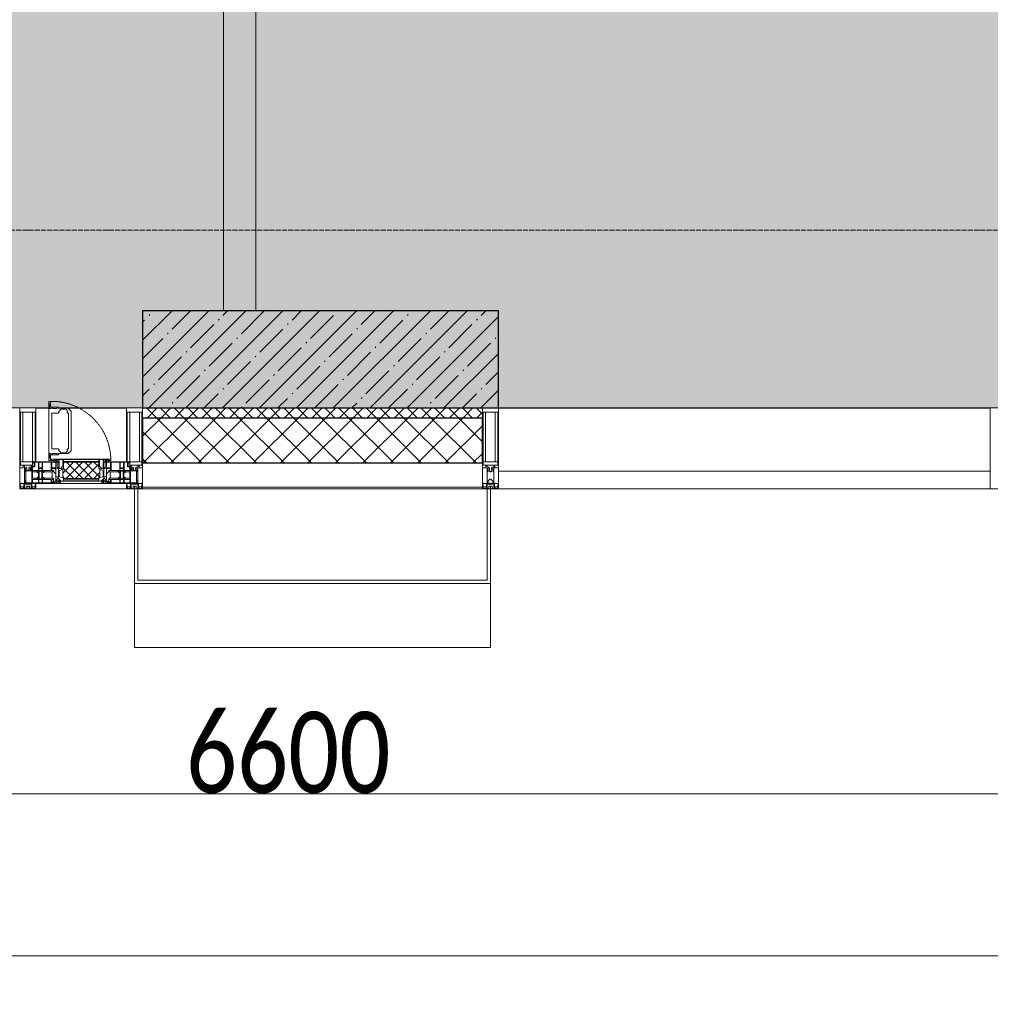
# Model space of a CAD drawing. Header units: millimetres. Extents: x -559767 to 178656, y -69521 to 138453.
# Tile 90 of 256: x -181633 to -178633, y 89878 to 92921. Entities that reach past the tile are written whole.
import ezdxf

# ---------------------------------------------------------------- set-up
doc = ezdxf.new("R2010")
doc.units = ezdxf.units.MM
doc.linetypes.add('-D1-02х01', pattern=[3, 2, -1])
doc.linetypes.add('-D1d1-15x02', pattern=[19, 15, -2, 0, -2])
doc.layers.get('Defpoints').update_dxf_attribs({"color": 31})
for name, color, linetype, lineweight in [('_0', 7, 'Continuous', 13), ('A-ANNO-DIMS', 8, 'Continuous', 5), ('A-COLS', 7, 'Continuous', 5), ('A-DETL-GENF', 7, 'Continuous', 5), ('A-GLAZ', 7, 'Continuous', 5), ('A-GLAZ-CURT', 8, 'Continuous', 5), ('A-GLAZ-CWMG', 8, 'Continuous', 5), ('A-WALL', 7, 'Continuous', 5), ('A-WALL-FNSH', 8, 'Continuous', 5), ('I-WALL', 7, 'Continuous', 5), ('S-COLS', 7, 'Continuous', 5), ('S-GRID', 7, 'Continuous', 5)]:
    doc.layers.add(name, color=color, linetype=linetype, lineweight=lineweight)
doc.styles.add('Calibri Light', font='calibril.ttf', dxfattribs={"width": 0.8, "height": 250})
doc.dimstyles.new('2_5', dxfattribs={"dimscale": 304.8, "dimtxt": 294.337106, "dimasz": 0.492126, "dimexe": 0.492126, "dimexo": 0.492126, "dimgap": 0, "dimtad": 1, "dimdec": 0, "dimrnd": 5, "dimdsep": 46, "dimtxsty": 'Calibri Light', "dimblk1": 'OBLIQUE', "dimblk2": 'OBLIQUE', "dimsah": 1, "dimcen": 0.09, "dimdle": 0.492126, "dimazin": 0, "dimtfac": 1, "dimtdec": 4, "dimtix": 1, "dimtmove": 0, "dimatfit": 3, "dimfxl": 1, "dimtvp": 1, "dimtolj": 1, "dimtzin": 0, "dimlwd": 5, "dimlwe": 5, "dimarcsym": 2})

# ---------------------------------------------------------------- blocks, each defined once
blk = doc.blocks.new('A_PAN_Створка - 383мм-V22-50_AS_M_L13')
at = {"layer": 'A-GLAZ-CURT'}
h = blk.add_hatch(dxfattribs=at)
h.set_pattern_fill('FP_21', color=256, style=0, pattern_type=2)
h.set_pattern_definition([(225, (10810, -750), (14.142136, -14.142136), []), (315, (10810, -750), (14.142136, 14.142136), [])])
h.paths.add_polyline_path([(-54.5, -31.8), (-54.9, -34.1), (-57.2, -36.4), (-57.2, -60.8), (-54.6, -63.4), (-53.6, -82.7), (54.6, -81.8), (55.5, -62.5), (57.2, -60.8), (57.2, -36.4), (54.9, -34.1), (54.5, -31.8), (-33.4, -31.8)])
at = {"layer": 'A-DETL-GENF'}
for p, q in [((-70, -32.1), (-61.4, -23.5)), ((61.4, -23.5), (-61.4, -23.5)), ((-54.9, -25.8), (-53.9, -24.8)), ((-54.9, -29.5), (-54.9, -25.8)), ((-53.9, -30.5), (-54.9, -29.5)), ((-53.9, -24.8), (53.9, -24.8)), ((54.9, -25.8), (53.9, -24.8)), ((53.9, -30.5), (54.9, -29.5)), ((54.9, -29.5), (54.9, -25.8)), ((70, -32.1), (61.4, -23.5)), ((-70, -62.5), (-70, -32.1)), ((-67.8, -38.3), (-65.7, -37.4)), ((-67.8, -55.7), (-67.8, -38.3)), ((-66, -56.5), (-67.8, -55.7)), ((-66, -56.5), (-62, -59.1)), ((-65.7, -37.4), (-60.8, -34.7)), ((-62, -59.1), (-60.7, -61)), ((-60.8, -34.7), (-57.3, -35.9)), ((-55.2, -33.8), (-57.3, -35.9)), ((-54.9, -34.1), (-57.2, -36.4)), ((-57.2, -36.4), (-57.2, -60.8)), ((-57.2, -60.8), (-54.6, -63.4)), ((-55.2, -33.8), (-54.8, -31.5)), ((-54.5, -31.8), (-54.9, -34.1)), ((0, -31.5), (-54.8, -31.5)), ((54.5, -31.8), (-54.5, -31.8)), ((53.9, -30.5), (-53.9, -30.5)), ((0, -31.5), (54.8, -31.5)), ((54.9, -34.1), (54.5, -31.8)), ((54.6, -63.4), (57.2, -60.8)), ((55.2, -33.8), (54.8, -31.5)), ((57.2, -36.4), (54.9, -34.1)), ((55.2, -33.8), (57.3, -35.9)), ((57.2, -60.8), (57.2, -36.4)), ((60.8, -34.7), (57.3, -35.9)), ((62, -59.1), (60.7, -61)), ((65.7, -37.4), (60.8, -34.7)), ((66, -56.5), (62, -59.1)), ((67.8, -38.3), (65.7, -37.4)), ((66, -56.5), (67.8, -55.7)), ((67.8, -55.7), (67.8, -38.3)), ((70, -62.5), (70, -32.1)), ((-91.5, -87.5), (-73.9, -87.5)), ((-91.5, -92), (-91.5, -87.5)), ((-83.4, -90.3), (-83.4, -87.5)), ((-83.4, -90.3), (-69.4, -90.3)), ((-73.9, -62.5), (-70, -62.5)), ((-73.9, -87.5), (-73.9, -62.5)), ((-69.4, -66.5), (-73.9, -66.5)), ((-73.9, -81.5), (-69.4, -81.5)), ((-69.4, -85.5), (-73.9, -85.5)), ((-69.4, -81.5), (-69.4, -66.5)), ((-69.4, -90.3), (-69.4, -85.5)), ((-61.7, -62.5), (-67.9, -62.5)), ((-67.9, -62.5), (-67.9, -89.3)), ((-67.9, -89.3), (-66.9, -90.3)), ((-66.9, -90.3), (-57.4, -90.3)), ((-61.7, -64.9), (-61.7, -62.5)), ((-60.1, -67.7), (-61.7, -64.9)), ((-60.7, -61), (-57.4, -61)), ((-56.4, -67.7), (-60.1, -67.7)), ((-57.4, -61), (-54.9, -63.5)), ((-57.4, -90.3), (-56.4, -89.4)), ((-56.4, -89.4), (-56.4, -67.7)), ((-54.9, -63.5), (-54.9, -81.9)), ((-54.9, -81.9), (-53.8, -83)), ((-54.9, -85.6), (-53.9, -84.6)), ((-54.9, -89.3), (-54.9, -85.6)), ((-53.9, -90.3), (-54.9, -89.3)), ((-54.6, -63.4), (-54.6, -81.8)), ((-54.6, -81.8), (-53.6, -82.7)), ((-53.9, -84.6), (53.9, -84.6)), ((53.9, -90.3), (-53.9, -90.3)), ((53.8, -83), (-53.8, -83)), ((-53.6, -82.7), (53.6, -82.7)), ((53.6, -82.7), (54.6, -81.8)), ((54.9, -81.9), (53.8, -83)), ((54.9, -85.6), (53.9, -84.6)), ((53.9, -90.3), (54.9, -89.3)), ((54.6, -81.8), (54.6, -63.4)), ((57.4, -61), (54.9, -63.5)), ((54.9, -63.5), (54.9, -81.9)), ((54.9, -89.3), (54.9, -85.6)), ((56.4, -67.7), (60.1, -67.7)), ((56.4, -89.4), (56.4, -67.7)), ((57.4, -90.3), (56.4, -89.4)), ((60.7, -61), (57.4, -61)), ((66.9, -90.3), (57.4, -90.3)), ((60.1, -67.7), (61.7, -64.9)), ((61.7, -62.5), (67.9, -62.5)), ((61.7, -64.9), (61.7, -62.5)), ((67.9, -89.3), (66.9, -90.3)), ((67.9, -62.5), (67.9, -89.3)), ((69.4, -66.5), (73.9, -66.5)), ((69.4, -81.5), (69.4, -66.5)), ((73.9, -81.5), (69.4, -81.5)), ((69.4, -85.5), (73.9, -85.5)), ((69.4, -90.3), (69.4, -85.5)), ((83.4, -90.3), (69.4, -90.3)), ((73.9, -62.5), (70, -62.5)), ((73.9, -87.5), (73.9, -62.5)), ((91.5, -87.5), (73.9, -87.5)), ((83.4, -90.3), (83.4, -87.5)), ((91.5, -92), (91.5, -87.5)), ((-91.5, -92), (91.5, -92))]:
    blk.add_line(p, q, dxfattribs=at)
at = {"layer": 'A-DETL-GENF', "color": 9, "true_color": 0xc8c8c8}
for p, q in [((95.1, -87.5), (95.1, -105.1)), ((99.6, -87.5), (95.1, -87.5)), ((99.6, -270.5), (99.6, -87.5)), ((39.7, -109), (31.1, -117.6)), ((31.1, -117.6), (31.1, -240.4)), ((70.1, -109), (39.7, -109)), ((41.4, -123.8), (43.5, -121.7)), ((45, -113.3), (42.3, -118.2)), ((42.3, -118.2), (43.5, -121.7)), ((45.9, -111.2), (45, -113.3)), ((63.3, -111.2), (45.9, -111.2)), ((64.1, -113), (63.3, -111.2)), ((64.1, -113), (66.7, -117)), ((66.7, -117), (68.6, -118.3)), ((68.6, -118.3), (68.6, -121.6)), ((68.6, -121.6), (71.1, -124.1)), ((70.1, -105.1), (70.1, -109)), ((95.1, -105.1), (70.1, -105.1)), ((74.1, -109.6), (74.1, -105.1)), ((89.1, -109.6), (74.1, -109.6)), ((89.1, -105.1), (89.1, -109.6)), ((93.1, -109.6), (93.1, -105.1)), ((97.9, -109.6), (93.1, -109.6)), ((97.9, -95.6), (95.1, -95.6)), ((97.9, -95.6), (97.9, -109.6)), ((41.4, -123.8), (39.1, -124.2)), ((39.1, -179), (39.1, -124.2)), ((71.1, -124.1), (89.5, -124.1)), ((89.5, -124.1), (90.6, -125.2)), ((90.6, -125.2), (90.6, -232.8)), ((39.1, -179), (39.1, -233.8)), ((39.7, -249), (31.1, -240.4)), ((41.4, -234.2), (39.1, -233.8)), ((41.4, -234.2), (43.5, -236.3)), ((42.3, -239.8), (43.5, -236.3)), ((45, -244.7), (42.3, -239.8)), ((64.1, -245), (66.7, -241)), ((66.7, -241), (68.6, -239.7)), ((68.6, -236.4), (71.1, -233.9)), ((68.6, -239.7), (68.6, -236.4)), ((71.1, -233.9), (89.5, -233.9)), ((89.5, -233.9), (90.6, -232.8)), ((70.1, -249), (39.7, -249)), ((45.9, -246.8), (45, -244.7)), ((63.3, -246.8), (45.9, -246.8)), ((64.1, -245), (63.3, -246.8)), ((70.1, -252.9), (70.1, -249)), ((95.1, -252.9), (70.1, -252.9)), ((74.1, -248.4), (74.1, -252.9)), ((89.1, -248.4), (74.1, -248.4)), ((89.1, -252.9), (89.1, -248.4)), ((93.1, -248.4), (93.1, -252.9)), ((97.9, -248.4), (93.1, -248.4)), ((95.1, -270.5), (95.1, -252.9)), ((97.9, -262.4), (95.1, -262.4)), ((99.6, -270.5), (95.1, -270.5)), ((97.9, -262.4), (97.9, -248.4))]:
    blk.add_line(p, q, dxfattribs=at)
at = {"layer": 'A-GLAZ'}
for p, q in [((-67.9, -17), (-171, -17)), ((-171, -17), (-171, -57)), ((-171, -18.5), (-153.5, -18.5)), ((-153.5, -18.5), (-152, -20)), ((-152, -20), (-152, -73.5)), ((-150.5, -17), (-150.5, -29.4)), ((-132.4, -18.6), (-150.5, -18.6)), ((-150.5, -29.4), (-132.4, -29.4)), ((-132.4, -29.4), (-132.4, -18.6)), ((-131, -18.2), (-131, -29.5)), ((-120.8, -18.2), (-131, -18.2)), ((-131, -29.5), (-120.8, -29.5)), ((-120.8, -18.2), (-120.8, -29.5)), ((-119.3, -18.6), (-92.5, -18.6)), ((-119.3, -29.4), (-119.3, -18.6)), ((-92.5, -29.4), (-119.3, -29.4)), ((-92.5, -18.6), (-92.5, -29.4)), ((-90.8, -18.5), (-90.8, -29.4)), ((-87.3, -18.5), (-90.8, -18.5)), ((-90.8, -29.4), (-85.9, -29.4)), ((-87.3, -20.4), (-87.3, -18.5)), ((-87.3, -20.4), (-87.3, -21.9)), ((-84.8, -20.4), (-87.3, -20.4)), ((-87.3, -21.9), (-85.9, -21.9)), ((-85.9, -18.2), (-85.9, -20.4)), ((-75.9, -18.2), (-85.9, -18.2)), ((-85.9, -21.9), (-85.9, -29.4)), ((-85.9, -29.4), (-85.9, -32.5)), ((-83.4, -20.4), (-84.8, -20.4)), ((-70, -33.8), (-83.4, -20.4)), ((-78, -84), (-78, -23.5)), ((-78, -23.5), (-67.9, -23.5)), ((-75.9, -21.5), (-75.9, -18.2)), ((-75.9, -21.5), (-75.9, -23.5)), ((-74.9, -21.5), (-75.9, -21.5)), ((-75.9, -23.5), (-73, -23.5)), ((-74.9, -17.9), (-74.9, -21.5)), ((-68.9, -17.9), (-74.9, -17.9)), ((-67.2, -29.3), (-73, -23.5)), ((-61.4, -23.5), (-70, -32.1)), ((-68.9, -21.5), (-68.9, -17.9)), ((-67.9, -21.5), (-68.9, -21.5)), ((67.9, -17), (-67.9, -17)), ((-61.4, -23.5), (-67.9, -17)), ((-67.9, -17), (-67.9, -23.5)), ((-67.9, -17), (67.9, -17)), ((-67.9, -21.5), (-67.9, -23.5)), ((-67.9, -23.5), (-64.6, -26.8)), ((-67.9, -23.5), (-64.6, -26.8)), ((-64.6, -26.8), (-67.2, -29.3)), ((-64.6, -26.8), (-61.4, -23.5)), ((61.4, -23.5), (-61.4, -23.5)), ((67.9, -17), (61.4, -23.5)), ((70, -32.1), (61.4, -23.5)), ((61.4, -23.5), (64.6, -26.8)), ((67.9, -23.5), (64.6, -26.8)), ((64.6, -26.8), (67.9, -23.5)), ((64.6, -26.8), (67.2, -29.3)), ((67.2, -29.3), (73, -23.5)), ((67.9, -23.5), (67.9, -17)), ((171, -17), (67.9, -17)), ((67.9, -21.5), (67.9, -23.5)), ((67.9, -21.5), (68.9, -21.5)), ((67.9, -23.5), (78, -23.5)), ((68.9, -17.9), (74.9, -17.9)), ((68.9, -21.5), (68.9, -17.9)), ((70, -33.8), (83.4, -20.4)), ((75.9, -23.5), (73, -23.5)), ((74.9, -17.9), (74.9, -21.5)), ((74.9, -21.5), (75.9, -21.5)), ((75.9, -18.2), (85.9, -18.2)), ((75.9, -21.5), (75.9, -18.2)), ((75.9, -21.5), (75.9, -23.5)), ((78, -23.5), (78, -84)), ((83.4, -20.4), (84.8, -20.4)), ((84.8, -20.4), (87.3, -20.4)), ((85.9, -18.2), (85.9, -20.4)), ((85.9, -21.9), (85.9, -29.4)), ((87.3, -21.9), (85.9, -21.9)), ((85.9, -29.4), (85.9, -32.5)), ((90.8, -29.4), (85.9, -29.4)), ((87.3, -18.5), (90.8, -18.5)), ((87.3, -20.4), (87.3, -18.5)), ((87.3, -20.4), (87.3, -21.9)), ((90.8, -18.5), (90.8, -29.4)), ((92.5, -18.6), (92.5, -29.4)), ((119.3, -18.6), (92.5, -18.6)), ((92.5, -29.4), (119.3, -29.4)), ((119.3, -29.4), (119.3, -18.6)), ((120.8, -18.2), (120.8, -29.5)), ((120.8, -18.2), (131, -18.2)), ((131, -29.5), (120.8, -29.5)), ((131, -18.2), (131, -29.5)), ((132.4, -18.6), (150.5, -18.6)), ((132.4, -29.4), (132.4, -18.6)), ((150.5, -29.4), (132.4, -29.4)), ((150.5, -17), (150.5, -29.4)), ((153.5, -18.5), (152, -20)), ((152, -20), (152, -73.5)), ((171, -18.5), (153.5, -18.5)), ((171, -57), (171, -17)), ((-171, -55.5), (-152, -55.5)), ((-171, -57), (-156, -57)), ((-153, -60), (-153, -73.5)), ((-150.5, -33.6), (-150.5, -68)), ((-136.3, -33.6), (-150.5, -33.6)), ((-136.4, -52.4), (-150.5, -52.4)), ((-150.5, -56.6), (-132.4, -56.6)), ((-137.2, -31), (-135.8, -35)), ((-132.5, -31), (-137.2, -31)), ((-137.2, -54.8), (-135.8, -50.8)), ((-132.5, -54.8), (-137.2, -54.8)), ((-132.1, -36.8), (-135.8, -35)), ((-132.1, -49), (-135.8, -50.8)), ((-132.5, -31.9), (-133.4, -33.7)), ((-133.4, -33.7), (-130.1, -35.3)), ((-133.4, -52), (-130.1, -50.4)), ((-132.5, -53.8), (-133.4, -52)), ((-132.5, -31.9), (-132.5, -31)), ((-132.5, -53.8), (-132.5, -54.8)), ((-132.4, -56.6), (-132.4, -82.5)), ((-132.1, -49), (-132.1, -36.8)), ((-131, -30.9), (-131, -33)), ((-120.8, -30.9), (-131, -30.9)), ((-129.4, -34.6), (-131, -33)), ((-129.4, -51.1), (-131, -52.7)), ((-131, -55.1), (-131, -52.7)), ((-120.8, -55.1), (-131, -55.1)), ((-131, -56.5), (-131, -62.6)), ((-131, -56.5), (-120.8, -56.5)), ((-130.1, -35.3), (-129.4, -34.6)), ((-130.1, -35.3), (-130.1, -50.4)), ((-130.1, -50.4), (-129.4, -51.1)), ((-122.4, -34.6), (-120.8, -33)), ((-121.7, -35.3), (-122.4, -34.6)), ((-121.7, -50.4), (-122.4, -51.1)), ((-122.4, -51.1), (-120.8, -52.7)), ((-118.4, -33.7), (-121.7, -35.3)), ((-121.7, -35.3), (-121.7, -50.4)), ((-118.4, -52), (-121.7, -50.4)), ((-120.8, -30.9), (-120.8, -33)), ((-120.8, -55.1), (-120.8, -52.7)), ((-120.8, -56.5), (-120.8, -62.6)), ((-119.7, -36.8), (-115.9, -35)), ((-119.7, -49), (-119.7, -36.8)), ((-119.7, -49), (-115.9, -50.8)), ((-119.3, -31), (-114.6, -31)), ((-119.3, -31.9), (-119.3, -31)), ((-119.3, -31.9), (-118.4, -33.7)), ((-119.3, -53.8), (-118.4, -52)), ((-119.3, -53.8), (-119.3, -54.8)), ((-119.3, -54.8), (-114.6, -54.8)), ((-119.3, -56.6), (-119.3, -82.5)), ((-92.5, -56.6), (-119.3, -56.6)), ((-114.6, -31), (-115.9, -35)), ((-114.6, -54.8), (-115.9, -50.8)), ((-94.1, -33.5), (-115.4, -33.5)), ((-94.1, -52.5), (-115.3, -52.5)), ((-89.9, -35.1), (-94.1, -33.5)), ((-89.9, -50.9), (-94.1, -52.5)), ((-92.5, -56.6), (-92.5, -82.5)), ((-90.8, -56.6), (-85.9, -56.6)), ((-90.8, -62.7), (-90.8, -56.6)), ((-89.9, -32.5), (-89.9, -35.1)), ((-85.9, -32.5), (-89.9, -32.5)), ((-89.9, -35.1), (-89.9, -50.9)), ((-89.9, -52.2), (-89.9, -50.9)), ((-89.9, -52.2), (-88.6, -53.5)), ((-85.9, -53.5), (-88.6, -53.5)), ((-85.9, -53.5), (-78, -45.6)), ((-85.9, -56.6), (-85.9, -53.5)), ((-78, -36.8), (-70, -36.8)), ((-78, -45.6), (-78, -36.8)), ((-70, -32.1), (-70, -62.5)), ((-70, -36.8), (-70, -33.8)), ((70, -62.5), (70, -32.1)), ((70, -36.8), (70, -33.8)), ((78, -36.8), (70, -36.8)), ((78, -45.6), (78, -36.8)), ((85.9, -53.5), (78, -45.6)), ((85.9, -32.5), (89.9, -32.5)), ((85.9, -53.5), (88.6, -53.5)), ((85.9, -56.6), (85.9, -53.5)), ((90.8, -56.6), (85.9, -56.6)), ((89.9, -52.2), (88.6, -53.5)), ((89.9, -32.5), (89.9, -35.1)), ((89.9, -35.1), (94.1, -33.5)), ((89.9, -35.1), (89.9, -50.9)), ((89.9, -50.9), (94.1, -52.5)), ((89.9, -52.2), (89.9, -50.9)), ((90.8, -62.7), (90.8, -56.6)), ((92.5, -56.6), (119.3, -56.6)), ((92.5, -56.6), (92.5, -82.5)), ((94.1, -33.5), (115.4, -33.5)), ((94.1, -52.5), (115.3, -52.5)), ((114.6, -31), (115.9, -35)), ((119.3, -31), (114.6, -31)), ((114.6, -54.8), (115.9, -50.8)), ((119.3, -54.8), (114.6, -54.8)), ((119.7, -36.8), (115.9, -35)), ((119.7, -49), (115.9, -50.8)), ((119.3, -31.9), (118.4, -33.7)), ((118.4, -33.7), (121.7, -35.3)), ((118.4, -52), (121.7, -50.4)), ((119.3, -53.8), (118.4, -52)), ((119.3, -31.9), (119.3, -31)), ((119.3, -53.8), (119.3, -54.8)), ((119.3, -56.6), (119.3, -82.5)), ((119.7, -49), (119.7, -36.8)), ((120.8, -30.9), (120.8, -33)), ((120.8, -30.9), (131, -30.9)), ((122.4, -34.6), (120.8, -33)), ((122.4, -51.1), (120.8, -52.7)), ((120.8, -55.1), (120.8, -52.7)), ((120.8, -55.1), (131, -55.1)), ((120.8, -56.5), (120.8, -62.6)), ((131, -56.5), (120.8, -56.5)), ((121.7, -35.3), (122.4, -34.6)), ((121.7, -35.3), (121.7, -50.4)), ((121.7, -50.4), (122.4, -51.1)), ((129.4, -34.6), (131, -33)), ((130.1, -35.3), (129.4, -34.6)), ((130.1, -50.4), (129.4, -51.1)), ((129.4, -51.1), (131, -52.7)), ((133.4, -33.7), (130.1, -35.3)), ((130.1, -35.3), (130.1, -50.4)), ((133.4, -52), (130.1, -50.4)), ((131, -30.9), (131, -33)), ((131, -55.1), (131, -52.7)), ((131, -56.5), (131, -62.6)), ((132.1, -36.8), (135.8, -35)), ((132.1, -49), (132.1, -36.8)), ((132.1, -49), (135.8, -50.8)), ((150.5, -56.6), (132.4, -56.6)), ((132.4, -56.6), (132.4, -82.5)), ((132.5, -31), (137.2, -31)), ((132.5, -31.9), (132.5, -31)), ((132.5, -31.9), (133.4, -33.7)), ((132.5, -53.8), (133.4, -52)), ((132.5, -53.8), (132.5, -54.8)), ((132.5, -54.8), (137.2, -54.8)), ((137.2, -31), (135.8, -35)), ((137.2, -54.8), (135.8, -50.8)), ((136.3, -33.6), (150.5, -33.6)), ((136.4, -52.4), (150.5, -52.4)), ((150.5, -33.6), (150.5, -68)), ((171, -55.5), (152, -55.5)), ((153, -73.5), (153, -60)), ((156, -57), (171, -57)), ((-153, -73.5), (-150, -73.5)), ((-150.5, -68), (-143.5, -68)), ((-150.5, -69.5), (-150.5, -73.5)), ((-145, -69.5), (-150.5, -69.5)), ((-150, -73.5), (-150, -84)), ((-150, -84), (-78, -84)), ((-148.5, -81), (-148.5, -82.5)), ((-143.5, -81), (-148.5, -81)), ((-148.5, -82.5), (-132.4, -82.5)), ((-145, -69.5), (-145, -79.5)), ((-143.5, -68), (-143.5, -81)), ((-120.8, -62.6), (-131, -62.6)), ((-131, -64.6), (-120.8, -64.6)), ((-131, -82.5), (-131, -64.6)), ((-131, -82.5), (-120.8, -82.5)), ((-120.8, -82.5), (-120.8, -64.6)), ((-119.3, -82.5), (-92.5, -82.5)), ((-73.9, -87.5), (-91.5, -87.5)), ((-91.5, -87.5), (-91.5, -92)), ((-80.4, -62.7), (-90.8, -62.7)), ((-90.8, -64.6), (-90.8, -82.5)), ((-80.1, -64.6), (-90.8, -64.6)), ((-90.8, -82.5), (-79.5, -82.5)), ((-78, -84), (-85, -84)), ((-85, -84), (-85, -87.5)), ((-85, -87.5), (-78, -87.5)), ((-80.4, -61.1), (-80.4, -62.7)), ((-78, -61.1), (-80.4, -61.1)), ((-80.1, -66.1), (-80.1, -64.6)), ((-78, -66.1), (-80.1, -66.1)), ((-79.5, -80.6), (-78, -80.6)), ((-79.5, -82.5), (-79.5, -80.6)), ((-78, -66.1), (-78, -61.1)), ((-78, -87.5), (-78, -84)), ((-78, -84), (-73.9, -84)), ((-70, -62.5), (-73.9, -62.5)), ((-73.9, -62.5), (-73.9, -87.5)), ((73.9, -62.5), (70, -62.5)), ((73.9, -87.5), (73.9, -62.5)), ((73.9, -84), (78, -84)), ((91.5, -87.5), (73.9, -87.5)), ((78, -61.1), (80.4, -61.1)), ((78, -66.1), (78, -61.1)), ((78, -66.1), (80.1, -66.1)), ((79.5, -80.6), (78, -80.6)), ((78, -87.5), (78, -84)), ((78, -84), (85, -84)), ((78, -84), (150, -84)), ((85, -87.5), (78, -87.5)), ((79.5, -82.5), (79.5, -80.6)), ((90.8, -82.5), (79.5, -82.5)), ((80.1, -64.6), (90.8, -64.6)), ((80.1, -66.1), (80.1, -64.6)), ((80.4, -61.1), (80.4, -62.7)), ((80.4, -62.7), (90.8, -62.7)), ((85, -84), (85, -87.5)), ((90.8, -64.6), (90.8, -82.5)), ((91.5, -92), (91.5, -87.5)), ((119.3, -82.5), (92.5, -82.5)), ((120.8, -62.6), (131, -62.6)), ((120.8, -82.5), (120.8, -64.6)), ((131, -64.6), (120.8, -64.6)), ((131, -82.5), (120.8, -82.5)), ((131, -82.5), (131, -64.6)), ((148.5, -82.5), (132.4, -82.5)), ((143.5, -68), (143.5, -81)), ((150.5, -68), (143.5, -68)), ((143.5, -81), (148.5, -81)), ((145, -69.5), (150.5, -69.5)), ((145, -69.5), (145, -79.5)), ((148.5, -81), (148.5, -82.5)), ((150, -84), (150, -73.5)), ((150, -73.5), (153, -73.5)), ((150.5, -69.5), (150.5, -73.5)), ((-91.5, -92), (91.5, -92))]:
    blk.add_line(p, q, dxfattribs=at)
for centre, start, end in [((-156, -60), 0, 90), ((156, -60), 90, 180)]:
    blk.add_arc(centre, 3, start, end, dxfattribs=at)
at = {"layer": 'A-GLAZ', "linetype": '-D1-02х01'}
blk.add_arc((91.4, -87.5), 183, 181.4091, 271.1445, dxfattribs=at)
blk = doc.blocks.new('Rectangular Mullion - 50Wx250H-2623690-50_AS_M_L13')
at = {"layer": 'A-DETL-GENF'}
for p, q in [((-25, 65.2), (-25, 250)), ((-25, 250), (0, 250)), ((25, 250), (0, 250)), ((25, 65.2), (25, 250)), ((-23, 237.3), (0, 237.3)), ((-23, 237.3), (-23, 73.6)), ((-14.9, 84), (-14.9, 237.3)), ((23, 237.3), (0, 237.3)), ((14.9, 84), (14.9, 237.3)), ((23, 237.3), (23, 73.6)), ((-14, 65.2), (-25, 65.2)), ((0, 84), (-23, 84)), ((-0.5, 73.6), (-23, 73.6)), ((-14, 71.3), (-14, 65.2)), ((-10, 71.3), (-14, 71.3)), ((-10, 53), (-10, 71.3)), ((-7, 65.2), (-5.9, 67.3)), ((-7, 65.2), (-7, 54.7)), ((-4.1, 67.3), (-5.9, 67.3)), ((-4.1, 67.3), (-2.9, 65.1)), ((-2.9, 65.1), (-2.9, 54.6)), ((0, 84), (23, 84)), ((0.5, 73.6), (23, 73.6)), ((4.1, 67.3), (2.9, 65.1)), ((2.9, 65.1), (2.9, 54.6)), ((4.1, 67.3), (5.9, 67.3)), ((7, 65.2), (5.9, 67.3)), ((7, 65.2), (7, 54.7)), ((10, 71.3), (14, 71.3)), ((10, 53), (10, 71.3)), ((14, 71.3), (14, 65.2)), ((14, 65.2), (25, 65.2)), ((-8.7, 53), (-10, 53)), ((-10, 53), (-10, 17)), ((-8.7, 53), (-7, 54.7)), ((-1.3, 53), (-2.9, 54.6)), ((0, 53), (-1.3, 53)), ((0, 53), (1.3, 53)), ((1.3, 53), (2.9, 54.6)), ((8.7, 53), (7, 54.7)), ((8.7, 53), (10, 53)), ((10, 53), (10, 17)), ((-23.8, 14.6), (-25, 14.2)), ((-25, 0), (-25, 14.2)), ((-22.3, 17), (-23.8, 17)), ((-23.8, 17), (-23.8, 14.6)), ((-22.5, 10.6), (-23.8, 14.6)), ((-22.5, 10.6), (-23.7, 9.9)), ((-23.7, 1.3), (-23.7, 9.9)), ((-23.7, 1.3), (-11.8, 1.3)), ((-23.2, 10.2), (-22.5, 8)), ((-22.5, 8), (-22.5, 4.5)), ((-21.3, 4.5), (-22.5, 4.5)), ((-22.3, 17), (-22.3, 16)), ((-22.3, 16), (-21.3, 16)), ((-19, 17.6), (-21.3, 16)), ((-21.3, 4.5), (-21.3, 6.5)), ((-21.3, 6.5), (-14.2, 6.5)), ((-18.4, 16.6), (-19, 17.6)), ((-7.4, 16.6), (-18.4, 16.6)), ((-14.2, 6.5), (-14.2, 4.5)), ((-13.2, 4.5), (-14.2, 4.5)), ((-13.2, 4.5), (-12.2, 7.2)), ((-12.7, 7.6), (-11.3, 11.4)), ((-12.7, 7.6), (-11.8, 6.9)), ((-12.2, 9), (-12.2, 14.8)), ((-12.2, 14.8), (0, 14.8)), ((-11.8, 1.3), (-11.8, 6.9)), ((-10.5, 11.2), (-11.3, 11.4)), ((-10.5, 1.5), (-10.5, 11.2)), ((-4.8, 1.5), (-10.5, 1.5)), ((-10, 17), (-7.5, 17)), ((-8.5, 23), (-1.5, 30)), ((-8.5, 18.5), (-8.5, 23)), ((-7.5, 18.5), (-8.5, 18.5)), ((-7.5, 17), (-7.5, 18.5)), ((-7.4, 18), (-7.4, 16.6)), ((-2.6, 18), (-7.4, 18)), ((0, 8), (-4.8, 8)), ((-4.8, 1.5), (-4.8, 8)), ((-2.6, 18), (-2.6, 16.8)), ((-2.6, 16.8), (0, 16.8)), ((-1.5, 30), (0, 30)), ((1.5, 30), (0, 30)), ((2.6, 16.8), (0, 16.8)), ((0, 14.8), (0, 16.8)), ((0, 14.8), (0, 16.8)), ((12.2, 14.8), (0, 14.8)), ((0, 0), (0, 8)), ((0, 8), (4.8, 8)), ((0, 0), (0, 8)), ((8.5, 23), (1.5, 30)), ((2.6, 18), (2.6, 16.8)), ((2.6, 18), (7.4, 18)), ((4.8, 1.5), (4.8, 8)), ((4.8, 1.5), (10.5, 1.5)), ((7.4, 18), (7.4, 16.6)), ((7.4, 16.6), (18.4, 16.6)), ((7.5, 18.5), (8.5, 18.5)), ((7.5, 17), (7.5, 18.5)), ((10, 17), (7.5, 17)), ((8.5, 18.5), (8.5, 23)), ((10.5, 11.2), (11.3, 11.4)), ((10.5, 1.5), (10.5, 11.2)), ((12.7, 7.6), (11.3, 11.4)), ((12.7, 7.6), (11.8, 6.9)), ((11.8, 1.3), (11.8, 6.9)), ((23.7, 1.3), (11.8, 1.3)), ((12.2, 9), (12.2, 14.8)), ((13.2, 4.5), (12.2, 7.2)), ((13.2, 4.5), (14.2, 4.5)), ((21.3, 6.5), (14.2, 6.5)), ((14.2, 6.5), (14.2, 4.5)), ((18.4, 16.6), (19, 17.6)), ((19, 17.6), (21.3, 16)), ((22.3, 16), (21.3, 16)), ((21.3, 4.5), (21.3, 6.5)), ((21.3, 4.5), (22.5, 4.5)), ((22.3, 17), (22.3, 16)), ((22.3, 17), (23.8, 17)), ((22.5, 10.6), (23.8, 14.6)), ((22.5, 10.6), (23.7, 9.9)), ((23.2, 10.2), (22.5, 8)), ((22.5, 8), (22.5, 4.5)), ((23.7, 1.3), (23.7, 9.9)), ((23.8, 17), (23.8, 14.6)), ((23.8, 14.6), (25, 14.2)), ((25, 0), (25, 14.2)), ((-25, 0), (0, 0)), ((25, 0), (0, 0))]:
    blk.add_line(p, q, dxfattribs=at)
for centre, start, end in [((-0.5, 73.1), 360, 90), ((0.5, 73.1), 90, 180)]:
    blk.add_arc(centre, 0.5, start, end, dxfattribs=at)
blk = doc.blocks.new('Rectangular Mullion - R_StandardFrame_50Wx250H-4049022-50_AS_M_L13')
at = {"layer": 'A-GLAZ-CWMG', "lineweight": 9}
for p, q in [((-25, 0), (-25, 250)), ((-25, 250), (25, 250)), ((25, 250), (25, 0)), ((25, 0), (-25, 0))]:
    blk.add_line(p, q, dxfattribs=at)
blk = doc.blocks.new('Rectangular Mullion - 50Wx250H-V3-50_AS_M_L13')
at = {"layer": 'A-DETL-GENF'}
for p, q in [((-25, 65.2), (-25, 250)), ((-25, 250), (0, 250)), ((25, 250), (0, 250)), ((25, 84), (25, 250)), ((-23, 237.3), (0, 237.3)), ((-23, 237.3), (-23, 73.6)), ((-14.9, 84), (-14.9, 237.3)), ((23, 237.3), (0, 237.3)), ((14.9, 84), (14.9, 237.3)), ((23, 237.3), (23, 84)), ((-14, 65.2), (-25, 65.2)), ((0, 84), (-23, 84)), ((-0.5, 73.6), (-23, 73.6)), ((-14, 71.3), (-14, 65.2)), ((-10, 71.3), (-14, 71.3)), ((-10, 53), (-10, 71.3)), ((-7, 65.2), (-5.9, 67.3)), ((-7, 65.2), (-7, 54.7)), ((-4.1, 67.3), (-5.9, 67.3)), ((-4.1, 67.3), (-2.9, 65.1)), ((-2.9, 65.1), (-2.9, 57)), ((0, 84), (15, 84)), ((0.5, 73.6), (15, 73.6)), ((4.1, 67.3), (2.9, 65.1)), ((2.9, 65.1), (2.9, 57)), ((4.1, 67.3), (5.9, 67.3)), ((7, 65.2), (5.9, 67.3)), ((7, 65.2), (7, 57)), ((10, 71.3), (12, 71.3)), ((10, 57.4), (10, 71.3)), ((-8.7, 53), (-10, 53)), ((-10, 53), (-10, 17)), ((-8.7, 53), (-7, 54.7)), ((-23.8, 14.6), (-25, 14.2)), ((-25, 0), (-25, 14.2)), ((-22.3, 17), (-23.8, 17)), ((-23.8, 17), (-23.8, 14.6)), ((-22.5, 10.6), (-23.8, 14.6)), ((-22.5, 10.6), (-23.7, 9.9)), ((-23.7, 1.3), (-23.7, 9.9)), ((-23.7, 1.3), (-11.8, 1.3)), ((-23.2, 10.2), (-22.5, 8)), ((-22.5, 8), (-22.5, 4.5)), ((-21.3, 4.5), (-22.5, 4.5)), ((-22.3, 17), (-22.3, 16)), ((-22.3, 16), (-21.3, 16)), ((-19, 17.6), (-21.3, 16)), ((-21.3, 4.5), (-21.3, 6.5)), ((-21.3, 6.5), (-14.2, 6.5)), ((-18.4, 16.6), (-19, 17.6)), ((-7.4, 16.6), (-18.4, 16.6)), ((-14.2, 6.5), (-14.2, 4.5)), ((-13.2, 4.5), (-14.2, 4.5)), ((-13.2, 4.5), (-12.2, 7.2)), ((-12.7, 7.6), (-11.3, 11.4)), ((-12.7, 7.6), (-11.8, 6.9)), ((-12.2, 9), (-12.2, 14.8)), ((-12.2, 14.8), (0, 14.8)), ((-11.8, 1.3), (-11.8, 6.9)), ((-10.5, 11.2), (-11.3, 11.4)), ((-10.5, 1.5), (-10.5, 11.2)), ((-4.8, 1.5), (-10.5, 1.5)), ((-10, 17), (-7.5, 17)), ((-8.5, 23), (-6, 25.5)), ((-8.5, 18.5), (-8.5, 23)), ((-7.5, 18.5), (-8.5, 18.5)), ((-7.5, 17), (-7.5, 18.5)), ((-7.4, 18), (-7.4, 16.6)), ((-6, 18), (-7.4, 18)), ((0, 8), (-4.8, 8)), ((-4.8, 1.5), (-4.8, 8)), ((-2.6, 16.8), (0, 16.8)), ((2.6, 16.8), (0, 16.8)), ((0, 14.8), (0, 16.8)), ((0, 14.8), (0, 16.8)), ((12.2, 14.8), (0, 14.8)), ((0, 0), (0, 8)), ((0, 8), (4.8, 8)), ((0, 0), (0, 8)), ((4.8, 1.5), (4.8, 8)), ((4.8, 1.5), (10.5, 1.5)), ((7.4, 16.6), (18.4, 16.6)), ((10.5, 11.2), (11.3, 11.4)), ((10.5, 1.5), (10.5, 11.2)), ((12.7, 7.6), (11.3, 11.4)), ((12.7, 7.6), (11.8, 6.9)), ((11.8, 1.3), (11.8, 6.9)), ((23.7, 1.3), (11.8, 1.3)), ((12.2, 9), (12.2, 14.8)), ((13.2, 4.5), (12.2, 7.2)), ((13.2, 4.5), (14.2, 4.5)), ((21.3, 6.5), (14.2, 6.5)), ((14.2, 6.5), (14.2, 4.5)), ((19.9, 17), (21.3, 16)), ((22.3, 16), (21.3, 16)), ((21.3, 4.5), (21.3, 6.5)), ((21.3, 4.5), (22.5, 4.5)), ((22.3, 17), (22.3, 16)), ((22.5, 10.6), (23.8, 14.6)), ((22.5, 10.6), (23.7, 9.9)), ((23.2, 10.2), (22.5, 8)), ((22.5, 8), (22.5, 4.5)), ((23.7, 1.3), (23.7, 9.9)), ((23.8, 17), (23.8, 14.6)), ((23.8, 14.6), (25, 14.2)), ((25, 0), (25, 14.2)), ((-25, 0), (0, 0)), ((25, 0), (0, 0))]:
    blk.add_line(p, q, dxfattribs=at)
for centre, start, end in [((-0.5, 73.1), 360, 90), ((0.5, 73.1), 90, 180)]:
    blk.add_arc(centre, 0.5, start, end, dxfattribs=at)
blk = doc.blocks.new('Rectangular Mullion - R_StandardFrame_50Wx250H-V10-50_AS_M_L13')
at = {"layer": 'A-GLAZ-CWMG', "lineweight": 9}
for p, q in [((-25, 0), (-25, 250)), ((-25, 250), (25, 250)), ((25, 250), (25, 84)), ((25, 0), (-25, 0)), ((25, 17), (25, 0))]:
    blk.add_line(p, q, dxfattribs=at)
blk = doc.blocks.new('Rectangular Mullion - R_StandardFrame_50Wx250H-3340225-50_AS_M_L13')
at = {"layer": 'A-GLAZ-CWMG'}
blk.add_line((15100, -500), (16620, -500), dxfattribs=at)
blk = doc.blocks.new('Rectangular Mullion - 50Wx250H-V1-50_AS_M_L13')
at = {"layer": 'A-DETL-GENF'}
for p, q in [((-25, 84), (-25, 250)), ((-25, 250), (0, 250)), ((25, 250), (0, 250)), ((25, 65.2), (25, 250)), ((-23, 237.3), (0, 237.3)), ((-23, 237.3), (-23, 84)), ((-14.9, 84), (-14.9, 237.3)), ((23, 237.3), (0, 237.3)), ((14.9, 84), (14.9, 237.3)), ((23, 237.3), (23, 73.6)), ((0, 84), (-15, 84)), ((-0.5, 73.6), (-15, 73.6)), ((-10, 71.3), (-12, 71.3)), ((-10, 57.4), (-10, 71.3)), ((-7, 65.2), (-5.9, 67.3)), ((-7, 65.2), (-7, 57)), ((-4.1, 67.3), (-5.9, 67.3)), ((-4.1, 67.3), (-2.9, 65.1)), ((-2.9, 65.1), (-2.9, 57)), ((0, 84), (23, 84)), ((0.5, 73.6), (23, 73.6)), ((4.1, 67.3), (2.9, 65.1)), ((2.9, 65.1), (2.9, 57)), ((4.1, 67.3), (5.9, 67.3)), ((7, 65.2), (5.9, 67.3)), ((7, 65.2), (7, 54.7)), ((10, 71.3), (14, 71.3)), ((10, 53), (10, 71.3)), ((14, 71.3), (14, 65.2)), ((14, 65.2), (25, 65.2)), ((8.7, 53), (7, 54.7)), ((8.7, 53), (10, 53)), ((10, 53), (10, 17)), ((-23.8, 14.6), (-25, 14.2)), ((-25, 0), (-25, 14.2)), ((-23.8, 17), (-23.8, 14.6)), ((-22.5, 10.6), (-23.8, 14.6)), ((-22.5, 10.6), (-23.7, 9.9)), ((-23.7, 1.3), (-23.7, 9.9)), ((-23.7, 1.3), (-11.8, 1.3)), ((-23.2, 10.2), (-22.5, 8)), ((-22.5, 8), (-22.5, 4.5)), ((-21.3, 4.5), (-22.5, 4.5)), ((-22.3, 17), (-22.3, 16)), ((-22.3, 16), (-21.3, 16)), ((-19.9, 17), (-21.3, 16)), ((-21.3, 4.5), (-21.3, 6.5)), ((-21.3, 6.5), (-14.2, 6.5)), ((-7.4, 16.6), (-18.4, 16.6)), ((-14.2, 6.5), (-14.2, 4.5)), ((-13.2, 4.5), (-14.2, 4.5)), ((-13.2, 4.5), (-12.2, 7.2)), ((-12.7, 7.6), (-11.3, 11.4)), ((-12.7, 7.6), (-11.8, 6.9)), ((-12.2, 9), (-12.2, 14.8)), ((-12.2, 14.8), (0, 14.8)), ((-11.8, 1.3), (-11.8, 6.9)), ((-10.5, 11.2), (-11.3, 11.4)), ((-10.5, 1.5), (-10.5, 11.2)), ((-4.8, 1.5), (-10.5, 1.5)), ((0, 8), (-4.8, 8)), ((-4.8, 1.5), (-4.8, 8)), ((-2.6, 16.8), (0, 16.8)), ((2.6, 16.8), (0, 16.8)), ((0, 14.8), (0, 16.8)), ((0, 14.8), (0, 16.8)), ((12.2, 14.8), (0, 14.8)), ((0, 0), (0, 8)), ((0, 8), (4.8, 8)), ((0, 0), (0, 8)), ((4.8, 1.5), (4.8, 8)), ((4.8, 1.5), (10.5, 1.5)), ((8.5, 23), (6, 25.5)), ((6, 18), (7.4, 18)), ((7.4, 18), (7.4, 16.6)), ((7.4, 16.6), (18.4, 16.6)), ((7.5, 18.5), (8.5, 18.5)), ((7.5, 17), (7.5, 18.5)), ((10, 17), (7.5, 17)), ((8.5, 18.5), (8.5, 23)), ((10.5, 11.2), (11.3, 11.4)), ((10.5, 1.5), (10.5, 11.2)), ((12.7, 7.6), (11.3, 11.4)), ((12.7, 7.6), (11.8, 6.9)), ((11.8, 1.3), (11.8, 6.9)), ((23.7, 1.3), (11.8, 1.3)), ((12.2, 9), (12.2, 14.8)), ((13.2, 4.5), (12.2, 7.2)), ((13.2, 4.5), (14.2, 4.5)), ((21.3, 6.5), (14.2, 6.5)), ((14.2, 6.5), (14.2, 4.5)), ((18.4, 16.6), (19, 17.6)), ((19, 17.6), (21.3, 16)), ((22.3, 16), (21.3, 16)), ((21.3, 4.5), (21.3, 6.5)), ((21.3, 4.5), (22.5, 4.5)), ((22.3, 17), (22.3, 16)), ((22.3, 17), (23.8, 17)), ((22.5, 10.6), (23.8, 14.6)), ((22.5, 10.6), (23.7, 9.9)), ((23.2, 10.2), (22.5, 8)), ((22.5, 8), (22.5, 4.5)), ((23.7, 1.3), (23.7, 9.9)), ((23.8, 17), (23.8, 14.6)), ((23.8, 14.6), (25, 14.2)), ((25, 0), (25, 14.2)), ((-25, 0), (0, 0)), ((25, 0), (0, 0))]:
    blk.add_line(p, q, dxfattribs=at)
for centre, start, end in [((-0.5, 73.1), 360, 90), ((0.5, 73.1), 90, 180)]:
    blk.add_arc(centre, 0.5, start, end, dxfattribs=at)
blk = doc.blocks.new('Rectangular Mullion - R_StandardFrame_50Wx250H-3538113-50_AS_M_L13')
at = {"layer": 'A-GLAZ-CWMG', "lineweight": 9}
for p, q in [((-25, 84), (-25, 250)), ((-25, 250), (25, 250)), ((25, 250), (25, 0)), ((-25, 0), (-25, 17)), ((25, 0), (-25, 0))]:
    blk.add_line(p, q, dxfattribs=at)
blk = doc.blocks.new('Rectangular Mullion - R_StandardFrame_50Wx250H-V24-50_AS_M_L13')
at = {"layer": 'A-GLAZ-CWMG'}
for p, q in [((10710.4, -500), (10670, -500)), ((10950, -500), (10739.9, -500)), ((10950, -750), (10670, -750))]:
    blk.add_line(p, q, dxfattribs=at)
blk = doc.blocks.new('System Panel - A_PAN_Glass-5027492-50_AS_M_L13')
at = {"layer": 'A-GLAZ-CURT'}
for p, q in [((760, 0), (-760, 0)), ((-760, 0), (-760, -55)), ((760, -55), (760, 0)), ((-760, -55), (760, -55))]:
    blk.add_line(p, q, dxfattribs=at)
blk = doc.blocks.new('Rectangular Mullion - R_StandardFrame_50Wx250H-3340239-50_AS_M_L13')
at = {"layer": 'A-GLAZ-CWMG'}
blk.add_line((12100, -500), (13620, -500), dxfattribs=at)
blk = doc.blocks.new('Rectangular Mullion - R_StandardFrame_50Wx250H-V15-50_AS_M_L13')
at = {"layer": 'A-GLAZ-CWMG', "lineweight": 9}
for p, q in [((-25, 84), (-25, 250)), ((-25, 250), (25, 250)), ((25, 250), (25, 0)), ((-25, 0), (-25, 17)), ((25, 0), (-25, 0))]:
    blk.add_line(p, q, dxfattribs=at)
blk = doc.blocks.new('RST_AR_KMN_R22_B3_FCD_rvt-1-50_AS_M_L13')
at = {"layer": 'A-WALL'}
h = blk.add_hatch(dxfattribs=at)
h.set_pattern_fill('FP_6', color=256, style=0, pattern_type=2)
h.set_pattern_definition([(45, (0, 0), (-21.2132, 21.2132), []), (135, (0, 0), (-21.2132, -21.2132), [])])
h.paths.add_polyline_path([(11350, -530), (12050, -530), (12050, -500), (11000, -500.8), (11000, -530), (11250, -530)])
h = blk.add_hatch(dxfattribs=at)
h.set_pattern_fill('FP_7', color=256, style=0, pattern_type=2)
h.set_pattern_definition([(45, (0, 0), (-42.4264, 42.4264), []), (135, (0, 0), (-42.4264, -42.4264), [])])
h.paths.add_polyline_path([(11000, -670), (12050, -670), (12050, -530), (11000, -530)])
at = {"layer": 'A-COLS', "lineweight": 18}
for p, q in [((10975, -750), (10975, -1042.7)), ((10985, -750), (10975, -750)), ((10985, -1032.6), (10985, -750)), ((12075, -750), (12065, -750)), ((12065, -750), (12065, -1032.6)), ((12075, -1042.7), (12075, -750)), ((12065, -1032.6), (10985, -1032.6)), ((10975, -1042.7), (12075, -1042.7))]:
    blk.add_line(p, q, dxfattribs=at)
at = {"layer": 'A-COLS'}
for p, q in [((10975, -1239.7), (10975, -1042.7)), ((12075, -1042.7), (12075, -1239.7)), ((10975, -1239.7), (12075, -1239.7))]:
    blk.add_line(p, q, dxfattribs=at)
at = {"layer": 'A-WALL'}
for p, q in [((12050, -500), (11000, -500)), ((11000, -500), (11000, -530)), ((12050, -530), (12050, -500)), ((11000, -670), (11000, -745)), ((12050, -745), (12050, -670)), ((11000, -745), (12050, -745))]:
    blk.add_line(p, q, dxfattribs=at)
at = {"layer": 'A-WALL', "lineweight": 25}
for p, q in [((11000, -530), (11000, -670)), ((11000, -530), (12050, -530)), ((12050, -670), (12050, -530)), ((11000, -670), (12050, -670))]:
    blk.add_line(p, q, dxfattribs=at)
at = {"layer": 'A-WALL-FNSH'}
for p, q in [((11000, -745), (11000, -750)), ((11000, -750), (12050, -750)), ((12050, -750), (12050, -745))]:
    blk.add_line(p, q, dxfattribs=at)
at = {"layer": 'A-GLAZ-CURT', "lineweight": 5, "rotation": 180}
for name, p in [('A_PAN_Створка - 383мм-V22-50_AS_M_L13', (10810, -750)), ('System Panel - A_PAN_Glass-5027492-50_AS_M_L13', (12860, -750))]:
    blk.add_blockref(name, p, dxfattribs=at)
at = {"layer": 'A-GLAZ-CWMG', "lineweight": 5}
for name, p in [('Rectangular Mullion - R_StandardFrame_50Wx250H-3340225-50_AS_M_L13', (-6000, 0)), ('Rectangular Mullion - R_StandardFrame_50Wx250H-V24-50_AS_M_L13', (0, 0)), ('Rectangular Mullion - R_StandardFrame_50Wx250H-3340239-50_AS_M_L13', (0, 0))]:
    blk.add_blockref(name, p, dxfattribs=at)
at = {"layer": 'A-GLAZ-CWMG', "lineweight": 5, "extrusion": (0, 0, -1)}
for name, p in [('Rectangular Mullion - 50Wx250H-V1-50_AS_M_L13', (-10645, -750)), ('Rectangular Mullion - R_StandardFrame_50Wx250H-3538113-50_AS_M_L13', (-10645, -750)), ('Rectangular Mullion - 50Wx250H-V3-50_AS_M_L13', (-10975, -750)), ('Rectangular Mullion - R_StandardFrame_50Wx250H-V10-50_AS_M_L13', (-10975, -750)), ('Rectangular Mullion - 50Wx250H-2623690-50_AS_M_L13', (-12075, -750)), ('Rectangular Mullion - R_StandardFrame_50Wx250H-4049022-50_AS_M_L13', (-12075, -750)), ('Rectangular Mullion - R_StandardFrame_50Wx250H-V15-50_AS_M_L13', (-13645, -750))]:
    blk.add_blockref(name, p, dxfattribs=at)
blk = doc.blocks.new('_Oblique')
at = {"color": 0, "linetype": 'ByBlock', "lineweight": -2}
blk.add_line((-0.5, -0.5), (0.5, 0.5), dxfattribs=at)
blk = doc.blocks.new('*D12485')
at = {"layer": 'A-ANNO-DIMS', "color": 0, "lineweight": 5, "transparency": 16777216}
for p, q in [((-184252.9, 90528), (-177352.9, 90528)), ((-184102.9, 90484), (-184102.9, 90378)), ((-177502.9, 90484), (-177502.9, 90378))]:
    blk.add_line(p, q, dxfattribs=at)
at = {"layer": 'Defpoints', "color": 0, "transparency": 16777216}
for p in [(-184102.9, 90634), (-177502.9, 90634), (-177502.9, 90528)]:
    blk.add_point(p, dxfattribs=at)
at = {"layer": 'A-ANNO-DIMS', "color": 0, "lineweight": 5, "transparency": 16777216, "xscale": 150, "yscale": 150, "zscale": 150, "rotation": 180}
blk.add_blockref('_Oblique', (-184102.9, 90528), dxfattribs=at)
at = {"layer": 'A-ANNO-DIMS', "color": 0, "lineweight": 5, "transparency": 16777216, "xscale": 150, "yscale": 150, "zscale": 150}
blk.add_blockref('_Oblique', (-177502.9, 90528), dxfattribs=at)
at = {"layer": 'A-ANNO-DIMS', "color": 0, "transparency": 16777216, "insert": (-180802.9, 90655.6), "char_height": 250, "width": 799.053, "attachment_point": 5, "style": 'Calibri Light'}
blk.add_mtext('\\A1;6600', dxfattribs=at)
blk = doc.blocks.new('*D12489')
at = {"layer": 'A-ANNO-DIMS', "color": 0, "lineweight": 5, "transparency": 16777216}
for p, q in [((-192452.9, 90028), (-155152.9, 90028)), ((-192302.9, 89984), (-192302.9, 89878)), ((-155302.9, 89984), (-155302.9, 89878))]:
    blk.add_line(p, q, dxfattribs=at)
at = {"layer": 'Defpoints', "color": 0, "transparency": 16777216}
for p in [(-192302.9, 90134), (-155302.9, 90134), (-155302.9, 90028)]:
    blk.add_point(p, dxfattribs=at)
at = {"layer": 'A-ANNO-DIMS', "color": 0, "lineweight": 5, "transparency": 16777216, "xscale": 150, "yscale": 150, "zscale": 150, "rotation": 180}
blk.add_blockref('_Oblique', (-192302.9, 90028), dxfattribs=at)
at = {"layer": 'A-ANNO-DIMS', "color": 0, "lineweight": 5, "transparency": 16777216, "xscale": 150, "yscale": 150, "zscale": 150}
blk.add_blockref('_Oblique', (-155302.9, 90028), dxfattribs=at)
at = {"layer": 'A-ANNO-DIMS', "color": 0, "transparency": 16777216, "insert": (-173802.9, 90155.6), "char_height": 250, "width": 978.55, "attachment_point": 5, "style": 'Calibri Light'}
blk.add_mtext('\\A1;37000', dxfattribs=at)

msp = doc.modelspace()

# ---------------------------------------------------------------- hatches: boundary and pattern name
at = {"layer": '_0', "transparency": 33554534}
h = msp.add_hatch(color=252, dxfattribs=at)
h.dxf.hatch_style = 1
h.paths.add_polyline_path([(-186504.2, 98970.8), (-186502.9, 101270.8), (-186002.9, 101270.8), (-186002.9, 102220.8), (-183952.9, 102220.8), (-183952.9, 106270.8), (-179002.9, 106270.8), (-179002.9, 104770.8), (-177452.9, 104770.8), (-177452.9, 111170.8), (-185852.9, 111170.8), (-185852.9, 112970.8), (-186852.9, 112970.8), (-186852.9, 114970.8), (-184102.9, 114970.8), (-184102.9, 114270.8), (-183352.9, 114270.8), (-183352.9, 113220.8), (-163952.9, 113220.8), (-163952.9, 114970.8), (-160672.9, 114970.8), (-160672.9, 112970.8), (-161752.9, 112970.8), (-161752.9, 111170.8), (-169752.9, 111170.8), (-169752.9, 102220.8), (-161802.9, 102220.8), (-161802.9, 101820.8), (-161302.9, 101820.8), (-161302.9, 98970.8), (-163402.9, 98970.8), (-163402.9, 100170.8), (-183902.9, 100170.8), (-183902.9, 98970.8)], flags=16)
h.paths.add_polyline_path([(-192753.7, 121671.6), (-154802.1, 121671.6), (-154802.1, 91720), (-192753.7, 91720)])
at = {"layer": 'S-COLS'}
h = msp.add_hatch(dxfattribs=at)
h.set_pattern_fill('FP_1', color=256, style=0, pattern_type=2)
h.set_pattern_definition([(45, (-192252.935, 92220.76), (-57.0246, 57.0246), []), (45, (-192195.91, 92220.76), (-57.0246, 57.0246), [100.806, -20.161, 3.353, -16.808])])
h.paths.add_polyline_path([(-180152.9, 91720.8), (-180152.9, 92020.8), (-181252.9, 92020.8), (-181252.9, 91720.8), (-180763.6, 91720.8)])

# ---------------------------------------------------------------- linework, layer by layer
at = {"layer": 'I-WALL'}
for p, q in [((-180902.9, 96420.8), (-180902.9, 92020.8)), ((-181002.9, 92020.8), (-181002.9, 96346.4)), ((-181582.9, 91720.8), (-181542.5, 91720.8)), ((-181542.5, 91720), (-181582.9, 91720)), ((-181513, 91720.8), (-181302.9, 91720.8)), ((-181302.9, 91720), (-181513, 91720)), ((-180152.9, 91720.8), (-178632.9, 91720.8)), ((-178632.9, 91720), (-180152.9, 91720))]:
    msp.add_line(p, q, dxfattribs=at)
at = {"layer": 'S-COLS', "lineweight": 25}
for p, q in [((-181252.9, 92020.8), (-181252.9, 91720.8)), ((-180152.9, 92020.8), (-181252.9, 92020.8)), ((-180152.9, 91720.8), (-180152.9, 92020.8)), ((-181252.9, 91720.8), (-180152.9, 91720.8))]:
    msp.add_line(p, q, dxfattribs=at)
at = {"layer": 'S-GRID', "linetype": '-D1d1-15x02'}
msp.add_line((-195147.1, 92270.8), (-153603.6, 92270.8), dxfattribs=at)

# ---------------------------------------------------------------- block references
at = {"lineweight": 5}
msp.add_blockref('RST_AR_KMN_R22_B3_FCD_rvt-1-50_AS_M_L13', (-192252.9, 92220.8), dxfattribs=at)

# ---------------------------------------------------------------- dimensions: what is measured, and where the dimension line sits
at = {"layer": 'A-ANNO-DIMS'}
for base, p1, p2, override, picture, middle in [((-177502.9, 90528), (-184102.9, 90634), (-177502.9, 90634), {"dimpost": '<>', "dimfxl": 6600}, '*D12485', (-180802.9, 90655.6)), ((-155302.9, 90028), (-192302.9, 90134), (-155302.9, 90134), {"dimpost": '<>', "dimfxl": 37000}, '*D12489', (-173802.9, 90155.6))]:
    dim = msp.add_linear_dim(base=base, p1=p1, p2=p2, dimstyle='2_5', override=override, dxfattribs=at)
    dim.commit()
    dim.dimension.update_dxf_attribs({"geometry": picture, "text_midpoint": middle})

doc.saveas('drawing.dxf')
